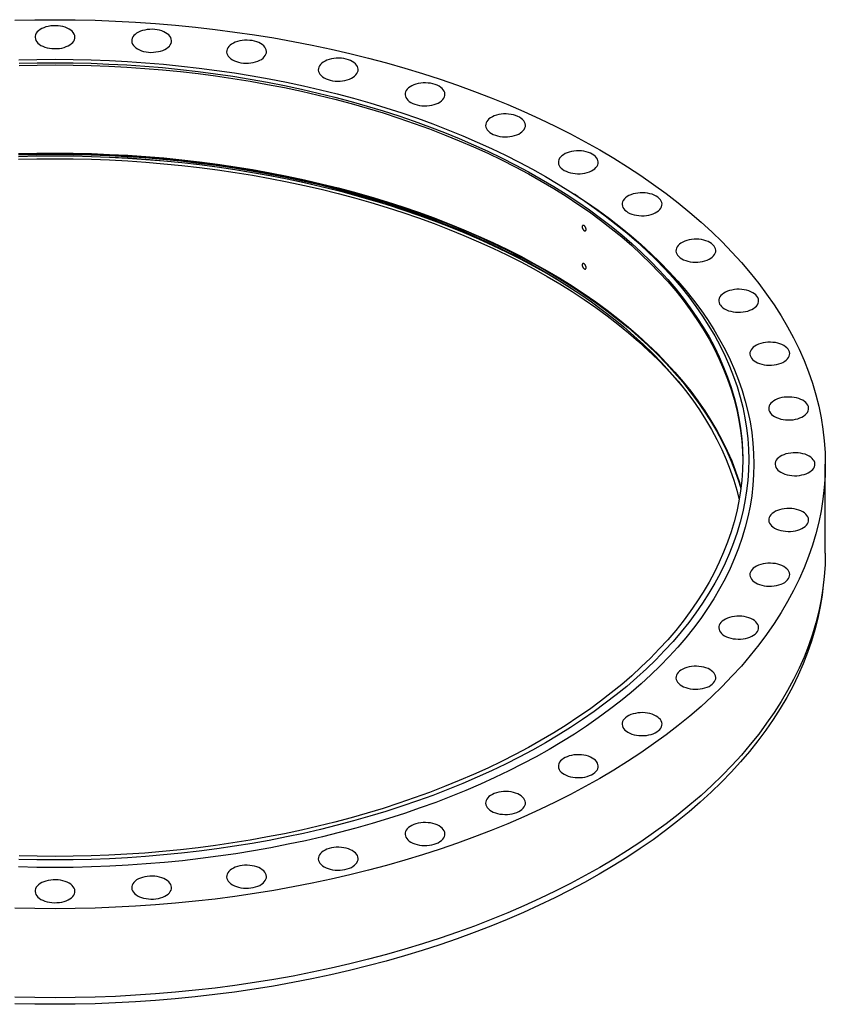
# Model space of a CAD drawing. Header units: millimetres. Extents: x 380 to 9724, y 8925 to 16107.
# Tile 3 of 3: x 6729 to 7660, y 11989 to 13127. Entities that reach past the tile are written whole.
import ezdxf

# ---------------------------------------------------------------- set-up
doc = ezdxf.new("R2010")
doc.units = ezdxf.units.MM
doc.header["$LTSCALE"] = 50

msp = doc.modelspace()

# ---------------------------------------------------------------- linework, layer by layer
at = {"color": 7, "linetype": 'Continuous', "lineweight": 25}
for p, q in [((7374.3, 12922), (7369.8, 12924.9)), ((7659.7, 12510.1), (7659.7, 12613))]:
    msp.add_line(p, q, dxfattribs=at)
at = {"color": 7, "linetype": 'Continuous', "lineweight": 25, "flags": 128}
for points in [[(6723.1, 13126), (6746.4, 13126.6), (6769.7, 13126.7), (6793, 13126.6), (6816.2, 13126), (6839.5, 13125.2), (6862.7, 13123.9), (6885.8, 13122.3), (6908.9, 13120.4), (6931.9, 13118.1), (6954.7, 13115.5), (6977.4, 13112.5), (7000, 13109.2), (7022.4, 13105.6), (7044.7, 13101.6), (7066.8, 13097.3), (7088.6, 13092.6), (7110.3, 13087.6), (7131.7, 13082.3), (7152.8, 13076.7), (7173.7, 13070.7), (7194.3, 13064.5), (7214.7, 13057.9), (7234.7, 13051), (7254.4, 13043.9), (7273.8, 13036.4), (7292.8, 13028.6), (7311.5, 13020.6), (7329.8, 13012.2), (7347.7, 13003.6), (7365.2, 12994.8), (7382.3, 12985.6), (7399, 12976.3)], [(6753.4, 13097.1), (6755.6, 13096), (6758, 13095.1), (6760.5, 13094.3), (6763.3, 13093.8), (6766.1, 13093.4), (6768.9, 13093.3), (6771.8, 13093.3), (6774.7, 13093.6), (6777.5, 13094), (6780.1, 13094.7), (6782.6, 13095.6), (6784.9, 13096.6), (6786.9, 13097.8), (6788.7, 13099.1), (6790.2, 13100.5), (6791.3, 13102), (6792.1, 13103.6), (6792.6, 13105.3), (6792.7, 13107), (6792.4, 13108.6), (6791.8, 13110.2), (6790.8, 13111.8), (6789.5, 13113.3), (6787.8, 13114.7), (6785.9, 13115.9), (6783.8, 13117), (6781.4, 13118), (6778.8, 13118.7), (6776.1, 13119.3), (6773.3, 13119.6), (6770.4, 13119.8), (6767.5, 13119.8), (6764.7, 13119.5), (6761.9, 13119), (6759.2, 13118.4), (6756.7, 13117.5), (6754.5, 13116.5), (6752.4, 13115.3), (6750.6, 13114), (6749.2, 13112.6), (6748, 13111), (6747.2, 13109.4), (6746.8, 13107.8), (6746.7, 13106.1), (6747, 13104.5), (6747.6, 13102.8), (6748.6, 13101.3), (6749.9, 13099.8), (6751.5, 13098.4), (6753.4, 13097.1)], [(6865, 13092.9), (6867.2, 13091.8), (6869.6, 13090.9), (6872.1, 13090.1), (6874.9, 13089.6), (6877.7, 13089.2), (6880.5, 13089), (6883.4, 13089.1), (6886.3, 13089.4), (6889.1, 13089.8), (6891.7, 13090.5), (6894.2, 13091.3), (6896.5, 13092.4), (6898.5, 13093.5), (6900.3, 13094.8), (6901.8, 13096.3), (6902.9, 13097.8), (6903.7, 13099.4), (6904.2, 13101.1), (6904.3, 13102.7), (6904, 13104.4), (6903.4, 13106), (6902.4, 13107.6), (6901.1, 13109.1), (6899.4, 13110.4), (6897.5, 13111.7), (6895.4, 13112.8), (6893, 13113.7), (6890.4, 13114.5), (6887.7, 13115.1), (6884.9, 13115.4), (6882, 13115.6), (6879.1, 13115.5), (6876.3, 13115.3), (6873.5, 13114.8), (6870.8, 13114.1), (6868.3, 13113.3), (6866.1, 13112.3), (6864, 13111.1), (6862.2, 13109.8), (6860.8, 13108.3), (6859.6, 13106.8), (6858.8, 13105.2), (6858.4, 13103.6), (6858.3, 13101.9), (6858.6, 13100.2), (6859.2, 13098.6), (6860.2, 13097), (6861.5, 13095.6), (6863.1, 13094.2), (6865, 13092.9)], [(6974.7, 13080.3), (6976.9, 13079.2), (6979.3, 13078.3), (6981.8, 13077.5), (6984.5, 13077), (6987.4, 13076.6), (6990.2, 13076.4), (6993.1, 13076.5), (6996, 13076.8), (6998.8, 13077.2), (7001.4, 13077.9), (7003.9, 13078.7), (7006.2, 13079.8), (7008.2, 13080.9), (7010, 13082.3), (7011.5, 13083.7), (7012.6, 13085.2), (7013.4, 13086.8), (7013.9, 13088.5), (7013.9, 13090.1), (7013.7, 13091.8), (7013, 13093.4), (7012.1, 13095), (7010.8, 13096.5), (7009.1, 13097.9), (7007.2, 13099.1), (7005.1, 13100.2), (7002.7, 13101.1), (7000.1, 13101.9), (6997.4, 13102.5), (6994.6, 13102.8), (6991.7, 13103), (6988.8, 13102.9), (6985.9, 13102.7), (6983.2, 13102.2), (6980.5, 13101.5), (6978, 13100.7), (6975.8, 13099.7), (6973.7, 13098.5), (6971.9, 13097.2), (6970.5, 13095.7), (6969.3, 13094.2), (6968.5, 13092.6), (6968.1, 13091), (6968, 13089.3), (6968.2, 13087.6), (6968.9, 13086), (6969.9, 13084.4), (6971.2, 13083), (6972.8, 13081.6), (6974.7, 13080.3)], [(6727.7, 13080.3), (6748.7, 13080.8), (6769.7, 13081), (6790.7, 13080.8), (6811.6, 13080.3), (6832.6, 13079.5), (6853.5, 13078.4), (6874.3, 13077), (6895.1, 13075.3), (6915.7, 13073.2), (6936.3, 13070.8), (6956.8, 13068.2), (6977.1, 13065.2), (6997.3, 13061.9), (7017.3, 13058.3), (7037.2, 13054.4), (7056.9, 13050.2), (7076.4, 13045.7), (7095.7, 13041), (7114.7, 13035.9), (7133.5, 13030.5), (7152.1, 13024.9), (7170.4, 13019), (7188.5, 13012.8), (7206.2, 13006.3), (7223.6, 12999.6), (7240.8, 12992.6), (7257.6, 12985.3), (7274.1, 12977.8), (7290.2, 12970.1), (7306, 12962.1), (7321.4, 12953.9), (7336.4, 12945.4)], [(6728.1, 13076.3), (6748.9, 13076.8), (6769.7, 13076.9), (6790.5, 13076.8), (6811.3, 13076.3), (6832, 13075.5), (6852.7, 13074.4), (6873.4, 13073), (6894, 13071.3), (6914.5, 13069.2), (6934.9, 13066.9), (6955.1, 13064.2), (6975.3, 13061.3), (6995.3, 13058), (7015.2, 13054.5), (7034.9, 13050.6), (7054.4, 13046.5), (7073.7, 13042), (7092.8, 13037.3), (7111.7, 13032.2), (7130.4, 13026.9), (7148.8, 13021.3), (7166.9, 13015.5), (7184.8, 13009.3), (7202.4, 13002.9), (7219.7, 12996.3), (7236.7, 12989.3), (7253.3, 12982.1), (7269.7, 12974.7), (7285.7, 12967), (7301.3, 12959.1), (7316.6, 12951), (7331.5, 12942.6)], [(7080.6, 13059.6), (7082.8, 13058.5), (7085.2, 13057.5), (7087.7, 13056.8), (7090.4, 13056.2), (7093.3, 13055.8), (7096.1, 13055.7), (7099, 13055.7), (7101.9, 13056), (7104.7, 13056.5), (7107.3, 13057.1), (7109.8, 13058), (7112.1, 13059), (7114.1, 13060.2), (7115.9, 13061.5), (7117.4, 13062.9), (7118.5, 13064.5), (7119.3, 13066.1), (7119.8, 13067.7), (7119.9, 13069.4), (7119.6, 13071), (7119, 13072.7), (7118, 13074.2), (7116.7, 13075.7), (7115, 13077.1), (7113.1, 13078.4), (7111, 13079.5), (7108.6, 13080.4), (7106, 13081.1), (7103.3, 13081.7), (7100.5, 13082.1), (7097.6, 13082.2), (7094.7, 13082.2), (7091.8, 13081.9), (7089.1, 13081.5), (7086.4, 13080.8), (7083.9, 13079.9), (7081.7, 13078.9), (7079.6, 13077.7), (7077.8, 13076.4), (7076.4, 13075), (7075.2, 13073.5), (7074.4, 13071.9), (7074, 13070.2), (7073.9, 13068.5), (7074.1, 13066.9), (7074.8, 13065.3), (7075.8, 13063.7), (7077.1, 13062.2), (7078.7, 13060.8), (7080.6, 13059.6)], [(6728.1, 13073.8), (6748.9, 13074.3), (6769.7, 13074.5), (6790.5, 13074.3), (6811.3, 13073.8), (6832, 13073.1), (6852.7, 13072), (6873.4, 13070.5), (6894, 13068.8), (6914.5, 13066.8), (6934.9, 13064.4), (6955.1, 13061.8), (6975.3, 13058.8), (6995.3, 13055.6), (7015.2, 13052), (7034.9, 13048.2), (7054.4, 13044), (7073.7, 13039.6), (7092.8, 13034.8), (7111.7, 13029.8), (7130.4, 13024.5), (7148.8, 13018.9), (7166.9, 13013), (7184.8, 13006.9), (7202.4, 13000.5), (7219.7, 12993.8), (7236.7, 12986.9), (7253.3, 12979.7), (7269.7, 12972.3), (7285.7, 12964.6), (7301.3, 12956.7), (7316.6, 12948.5), (7331.5, 12940.1)], [(7180.9, 13031), (7183.1, 13029.9), (7185.5, 13029), (7188, 13028.2), (7190.8, 13027.7), (7193.6, 13027.3), (7196.4, 13027.1), (7199.3, 13027.2), (7202.2, 13027.4), (7205, 13027.9), (7207.6, 13028.6), (7210.1, 13029.4), (7212.4, 13030.4), (7214.4, 13031.6), (7216.2, 13032.9), (7217.7, 13034.4), (7218.8, 13035.9), (7219.6, 13037.5), (7220.1, 13039.2), (7220.2, 13040.8), (7219.9, 13042.5), (7219.3, 13044.1), (7218.3, 13045.7), (7217, 13047.2), (7215.3, 13048.5), (7213.4, 13049.8), (7211.3, 13050.9), (7208.9, 13051.8), (7206.3, 13052.6), (7203.6, 13053.2), (7200.8, 13053.5), (7197.9, 13053.7), (7195, 13053.6), (7192.2, 13053.4), (7189.4, 13052.9), (7186.7, 13052.2), (7184.2, 13051.4), (7182, 13050.4), (7179.9, 13049.2), (7178.1, 13047.9), (7176.7, 13046.4), (7175.5, 13044.9), (7174.7, 13043.3), (7174.3, 13041.7), (7174.2, 13040), (7174.5, 13038.3), (7175.1, 13036.7), (7176.1, 13035.1), (7177.4, 13033.6), (7179, 13032.3), (7180.9, 13031)], [(7273.9, 12995.1), (7276.1, 12994), (7278.5, 12993.1), (7281, 12992.4), (7283.7, 12991.8), (7286.6, 12991.4), (7289.4, 12991.3), (7292.3, 12991.3), (7295.2, 12991.6), (7298, 12992), (7300.6, 12992.7), (7303.1, 12993.6), (7305.4, 12994.6), (7307.4, 12995.8), (7309.2, 12997.1), (7310.7, 12998.5), (7311.8, 13000), (7312.6, 13001.6), (7313.1, 13003.3), (7313.2, 13005), (7312.9, 13006.6), (7312.2, 13008.2), (7311.3, 13009.8), (7310, 13011.3), (7308.3, 13012.7), (7306.4, 13013.9), (7304.3, 13015), (7301.9, 13016), (7299.3, 13016.7), (7296.6, 13017.3), (7293.8, 13017.7), (7290.9, 13017.8), (7288, 13017.8), (7285.1, 13017.5), (7282.4, 13017), (7279.7, 13016.4), (7277.2, 13015.5), (7275, 13014.5), (7272.9, 13013.3), (7271.1, 13012), (7269.7, 13010.6), (7268.5, 13009), (7267.7, 13007.4), (7267.3, 13005.8), (7267.2, 13004.1), (7267.4, 13002.5), (7268.1, 13000.8), (7269.1, 12999.3), (7270.4, 12997.8), (7272, 12996.4), (7273.9, 12995.1)], [(7399, 12976.3), (7415.3, 12966.6), (7431.1, 12956.7), (7446.4, 12946.6), (7461.3, 12936.3), (7475.8, 12925.7), (7489.7, 12914.9), (7503.1, 12904), (7516.1, 12892.8), (7528.5, 12881.4), (7540.4, 12869.8), (7551.8, 12858.1), (7562.7, 12846.2), (7573, 12834.1), (7582.7, 12821.9), (7591.9, 12809.6), (7600.6, 12797.1), (7608.6, 12784.5), (7616.1, 12771.7), (7623, 12758.9), (7629.3, 12745.9), (7635.1, 12732.9), (7640.2, 12719.8), (7644.8, 12706.6), (7648.7, 12693.3), (7652.1, 12680), (7654.8, 12666.7), (7656.9, 12653.3), (7658.5, 12639.8), (7659.4, 12626.4), (7659.7, 12613), (7659.4, 12599.5), (7658.5, 12586.1), (7656.9, 12572.6), (7654.8, 12559.2), (7652.1, 12545.9), (7648.7, 12532.6), (7644.8, 12519.3), (7640.2, 12506.1), (7635.1, 12493), (7629.3, 12480), (7623, 12467), (7616.1, 12454.2), (7608.6, 12441.4), (7600.6, 12428.8), (7591.9, 12416.3), (7582.7, 12404), (7573, 12391.8), (7562.7, 12379.7), (7551.8, 12367.8), (7540.4, 12356.1), (7528.5, 12344.5), (7516.1, 12333.1), (7503.1, 12321.9), (7489.7, 12311), (7475.8, 12300.2), (7461.3, 12289.6), (7446.4, 12279.3), (7431.1, 12269.2), (7415.3, 12259.3), (7399, 12249.7), (7382.3, 12240.3), (7365.2, 12231.1), (7347.7, 12222.3), (7329.8, 12213.7), (7311.5, 12205.3), (7292.8, 12197.3), (7273.8, 12189.5), (7254.4, 12182.1), (7234.7, 12174.9), (7214.7, 12168), (7194.3, 12161.4), (7173.7, 12155.2), (7152.8, 12149.2), (7131.7, 12143.6), (7110.3, 12138.3), (7088.6, 12133.3), (7066.8, 12128.6), (7044.7, 12124.3), (7022.4, 12120.3), (7000, 12116.7), (6977.4, 12113.4), (6954.7, 12110.4), (6931.9, 12107.8), (6908.9, 12105.5), (6885.8, 12103.6), (6862.7, 12102), (6839.5, 12100.8), (6816.2, 12099.9), (6793, 12099.3), (6769.7, 12099.2), (6746.4, 12099.3), (6723.1, 12099.9)], [(7358, 12952.6), (7360.1, 12951.5), (7362.5, 12950.5), (7365.1, 12949.8), (7367.8, 12949.2), (7370.6, 12948.9), (7373.5, 12948.7), (7376.4, 12948.7), (7379.3, 12949), (7382, 12949.5), (7384.7, 12950.1), (7387.2, 12951), (7389.5, 12952), (7391.5, 12953.2), (7393.3, 12954.5), (7394.7, 12955.9), (7395.9, 12957.5), (7396.7, 12959.1), (7397.1, 12960.7), (7397.2, 12962.4), (7397, 12964), (7396.3, 12965.7), (7395.4, 12967.2), (7394, 12968.7), (7392.4, 12970.1), (7390.5, 12971.4), (7388.3, 12972.5), (7386, 12973.4), (7383.4, 12974.2), (7380.7, 12974.7), (7377.8, 12975.1), (7375, 12975.2), (7372.1, 12975.2), (7369.2, 12974.9), (7366.5, 12974.5), (7363.8, 12973.8), (7361.3, 12972.9), (7359, 12971.9), (7357, 12970.7), (7355.2, 12969.4), (7353.8, 12968), (7352.6, 12966.5), (7351.8, 12964.9), (7351.3, 12963.2), (7351.3, 12961.6), (7351.5, 12959.9), (7352.2, 12958.3), (7353.1, 12956.7), (7354.4, 12955.2), (7356.1, 12953.8), (7358, 12952.6)], [(6727.6, 12971.9), (6748.6, 12972.4), (6769.7, 12972.6), (6790.7, 12972.4), (6811.7, 12971.9), (6832.8, 12971.1), (6853.7, 12970), (6874.6, 12968.6), (6895.4, 12966.9), (6916.2, 12964.8), (6936.8, 12962.4), (6957.4, 12959.8), (6977.8, 12956.8), (6998, 12953.5), (7018.1, 12949.9), (7038.1, 12946), (7057.8, 12941.7), (7077.3, 12937.2), (7096.7, 12932.4), (7115.8, 12927.4), (7134.7, 12922), (7153.3, 12916.3), (7171.7, 12910.4), (7189.8, 12904.2), (7207.6, 12897.7), (7225.1, 12890.9), (7242.2, 12883.9), (7259.1, 12876.7), (7275.6, 12869.1), (7291.8, 12861.4), (7307.7, 12853.4), (7323.1, 12845.1), (7338.2, 12836.6)], [(6727.6, 12971.2), (6748.6, 12971.7), (6769.7, 12971.9), (6790.7, 12971.7), (6811.7, 12971.2), (6832.7, 12970.4), (6853.7, 12969.3), (6874.5, 12967.9), (6895.4, 12966.2), (6916.1, 12964.1), (6936.7, 12961.7), (6957.2, 12959.1), (6977.6, 12956.1), (6997.9, 12952.8), (7018, 12949.2), (7037.9, 12945.3), (7057.6, 12941.1), (7077.2, 12936.6), (7096.5, 12931.8), (7115.6, 12926.7), (7134.5, 12921.3), (7153.1, 12915.7), (7171.4, 12909.7), (7189.5, 12903.5), (7207.3, 12897), (7224.8, 12890.3), (7242, 12883.3), (7258.8, 12876), (7275.3, 12868.5), (7291.5, 12860.7), (7307.3, 12852.7), (7322.8, 12844.5), (7337.8, 12836)], [(6727.6, 12968.8), (6748.6, 12969.3), (6769.7, 12969.4), (6790.7, 12969.3), (6811.7, 12968.8), (6832.7, 12968), (6853.7, 12966.9), (6874.5, 12965.5), (6895.4, 12963.7), (6916.1, 12961.7), (6936.7, 12959.3), (6957.2, 12956.6), (6977.6, 12953.6), (6997.9, 12950.3), (7018, 12946.7), (7037.9, 12942.8), (7057.6, 12938.6), (7077.2, 12934.1), (7096.5, 12929.3), (7115.6, 12924.2), (7134.5, 12918.9), (7153.1, 12913.2), (7171.4, 12907.3), (7189.5, 12901.1), (7207.3, 12894.6), (7224.8, 12887.8), (7242, 12880.8), (7258.8, 12873.6), (7275.3, 12866.1), (7291.5, 12858.3), (7307.3, 12850.3), (7322.8, 12842), (7337.8, 12833.6)], [(6727.6, 12968.7), (6748.6, 12969.2), (6769.7, 12969.3), (6790.7, 12969.2), (6811.7, 12968.7), (6832.8, 12967.9), (6853.7, 12966.8), (6874.6, 12965.3), (6895.4, 12963.6), (6916.2, 12961.5), (6936.8, 12959.2), (6957.4, 12956.5), (6977.8, 12953.5), (6998, 12950.2), (7018.1, 12946.6), (7038.1, 12942.7), (7057.8, 12938.5), (7077.3, 12934), (7096.7, 12929.2), (7115.8, 12924.1), (7134.7, 12918.7), (7153.3, 12913.1), (7171.7, 12907.1), (7189.8, 12900.9), (7207.6, 12894.4), (7225.1, 12887.7), (7242.2, 12880.7), (7259.1, 12873.4), (7275.6, 12865.9), (7291.8, 12858.1), (7307.7, 12850.1), (7323.1, 12841.8), (7337.5, 12833.8)], [(6727.6, 12965.4), (6748.6, 12965.9), (6769.7, 12966), (6790.7, 12965.9), (6811.7, 12965.4), (6832.8, 12964.6), (6853.7, 12963.5), (6874.6, 12962.1), (6895.4, 12960.3), (6916.2, 12958.3), (6936.8, 12955.9), (6957.4, 12953.2), (6977.8, 12950.2), (6998, 12946.9), (7018.1, 12943.3), (7038.1, 12939.4), (7057.8, 12935.2), (7077.3, 12930.7), (7096.7, 12925.9), (7115.8, 12920.8), (7134.7, 12915.5), (7153.3, 12909.8), (7171.7, 12903.9), (7189.8, 12897.6), (7207.6, 12891.2), (7225.1, 12884.4), (7242.2, 12877.4), (7259.1, 12870.1), (7275.6, 12862.6), (7291.8, 12854.8), (7307.7, 12846.8), (7323.1, 12838.6), (7338.2, 12830.1)], [(6727.9, 12970.6), (6748.8, 12971), (6769.7, 12971.2), (6790.5, 12971), (6811.4, 12970.6), (6832.2, 12969.8), (6853, 12968.7), (6873.8, 12967.3), (6894.4, 12965.5), (6915, 12963.5), (6935.5, 12961.1), (6955.8, 12958.5), (6976.1, 12955.5), (6996.2, 12952.2), (7016.1, 12948.7), (7035.9, 12944.8), (7055.5, 12940.6), (7074.9, 12936.1), (7094, 12931.4), (7113, 12926.3), (7131.7, 12921), (7150.2, 12915.4), (7168.4, 12909.5), (7186.4, 12903.3), (7204, 12896.9), (7221.4, 12890.2), (7238.4, 12883.3), (7255.2, 12876.1), (7271.6, 12868.6), (7287.6, 12860.9), (7303.3, 12852.9), (7318.6, 12844.8), (7333.6, 12836.3)], [(7336.4, 12945.4), (7351.1, 12936.8), (7365.3, 12927.9), (7379.1, 12918.8), (7392.6, 12909.4), (7405.5, 12899.9), (7418.1, 12890.2), (7430.2, 12880.3), (7441.9, 12870.3), (7453.1, 12860), (7463.8, 12849.6), (7474, 12839), (7483.8, 12828.3), (7493.1, 12817.5), (7501.9, 12806.5), (7510.2, 12795.3), (7517.9, 12784.1), (7525.2, 12772.7), (7531.9, 12761.2), (7538.2, 12749.7), (7543.9, 12738), (7549, 12726.3), (7553.7, 12714.5), (7557.7, 12702.6), (7561.3, 12690.6), (7564.3, 12678.7), (7566.8, 12666.6), (7568.7, 12654.6), (7570.1, 12642.5), (7570.9, 12630.4), (7571.2, 12618.3), (7570.9, 12606.1), (7570.1, 12594), (7568.7, 12582), (7566.8, 12569.9), (7564.3, 12557.9), (7561.3, 12545.9), (7557.7, 12533.9), (7553.7, 12522.1), (7549, 12510.2), (7543.9, 12498.5), (7538.2, 12486.8), (7531.9, 12475.3), (7525.2, 12463.8), (7517.9, 12452.4), (7510.2, 12441.2), (7501.9, 12430.1), (7493.1, 12419.1), (7483.8, 12408.2), (7474, 12397.5), (7463.8, 12386.9), (7453.1, 12376.5), (7441.9, 12366.3), (7430.2, 12356.2), (7418.1, 12346.3), (7405.5, 12336.6), (7392.6, 12327.1), (7379.1, 12317.8), (7365.3, 12308.7), (7351.1, 12299.8), (7336.4, 12291.1), (7321.4, 12282.6), (7306, 12274.4), (7290.2, 12266.4), (7274.1, 12258.7), (7257.6, 12251.2), (7240.8, 12243.9), (7223.6, 12236.9), (7206.2, 12230.2), (7188.5, 12223.7), (7170.4, 12217.6), (7152.1, 12211.6), (7133.5, 12206), (7114.7, 12200.6), (7095.7, 12195.6), (7076.4, 12190.8), (7056.9, 12186.3), (7037.2, 12182.1), (7017.3, 12178.2), (6997.3, 12174.6), (6977.1, 12171.3), (6956.8, 12168.3), (6936.3, 12165.7), (6915.7, 12163.3), (6895.1, 12161.3), (6874.3, 12159.5), (6853.5, 12158.1), (6832.6, 12157), (6811.6, 12156.2), (6790.7, 12155.7), (6769.7, 12155.6), (6748.7, 12155.7), (6727.7, 12156.2)], [(7331.5, 12942.6), (7346, 12934), (7360.1, 12925.2), (7373.8, 12916.1), (7387.1, 12906.9), (7400, 12897.5), (7412.4, 12887.9), (7424.4, 12878), (7436, 12868.1), (7447.1, 12857.9), (7457.7, 12847.6), (7467.9, 12837.1), (7477.6, 12826.5), (7486.8, 12815.7), (7495.5, 12804.8), (7503.7, 12793.8), (7511.4, 12782.6), (7518.6, 12771.4), (7525.3, 12760), (7531.5, 12748.5), (7537.1, 12737), (7542.2, 12725.3), (7546.8, 12713.6), (7550.9, 12701.8), (7554.4, 12690), (7557.4, 12678.1), (7559.8, 12666.2), (7561.7, 12654.2), (7563.1, 12642.3), (7563.9, 12630.3), (7564.2, 12618.3), (7563.9, 12606.3), (7563.1, 12594.3), (7561.7, 12582.3), (7559.8, 12570.3), (7557.4, 12558.4), (7554.4, 12546.5), (7550.9, 12534.7), (7546.8, 12522.9), (7542.2, 12511.2), (7537.1, 12499.6), (7531.5, 12488), (7525.3, 12476.5), (7518.6, 12465.2), (7511.4, 12453.9), (7503.7, 12442.7), (7495.5, 12431.7), (7486.8, 12420.8), (7477.6, 12410), (7467.9, 12399.4), (7457.7, 12388.9), (7447.1, 12378.6), (7436, 12368.5), (7424.4, 12358.5), (7412.4, 12348.7), (7400, 12339), (7387.1, 12329.6), (7373.8, 12320.4), (7360.1, 12311.4), (7346, 12302.5), (7331.5, 12293.9), (7316.6, 12285.6), (7301.3, 12277.4), (7285.7, 12269.5), (7269.7, 12261.8), (7253.3, 12254.4), (7236.7, 12247.2), (7219.7, 12240.3), (7202.4, 12233.6), (7184.8, 12227.2), (7166.9, 12221.1), (7148.8, 12215.2), (7130.4, 12209.6), (7111.7, 12204.3), (7092.8, 12199.3), (7073.7, 12194.5), (7054.4, 12190.1), (7034.9, 12185.9), (7015.2, 12182.1), (6995.3, 12178.5), (6975.3, 12175.2), (6955.1, 12172.3), (6934.9, 12169.6), (6914.5, 12167.3), (6894, 12165.3), (6873.4, 12163.5), (6852.7, 12162.1), (6832, 12161), (6811.3, 12160.2), (6790.5, 12159.8), (6769.7, 12159.6), (6748.9, 12159.8), (6728.1, 12160.2)], [(7331.5, 12940.1), (7346, 12931.5), (7360.1, 12922.7), (7373.8, 12913.7), (7387.1, 12904.5), (7400, 12895), (7412.4, 12885.4), (7424.4, 12875.6), (7436, 12865.6), (7447.1, 12855.5), (7457.7, 12845.1), (7467.9, 12834.7), (7477.6, 12824), (7486.8, 12813.3), (7495.5, 12802.4), (7503.7, 12791.3), (7511.4, 12780.2), (7518.6, 12768.9), (7525.3, 12757.5), (7531.5, 12746.1), (7537.1, 12734.5), (7542.2, 12722.9), (7546.8, 12711.2), (7550.9, 12699.4), (7554.4, 12687.6), (7557.4, 12675.7), (7559.8, 12663.8), (7561.7, 12651.8), (7563.1, 12639.8), (7563.9, 12627.8), (7564.2, 12617)], [(7374.3, 12922), (7383.7, 12915.8), (7397.2, 12906.4), (7410.3, 12896.8), (7423, 12887), (7435.2, 12877.1), (7446.9, 12866.9), (7458.2, 12856.6), (7469, 12846.1), (7479.3, 12835.5), (7489.2, 12824.7), (7498.5, 12813.7), (7507.4, 12802.6), (7515.7, 12791.4), (7523.5, 12780.1), (7530.9, 12768.6), (7537.6, 12757.1), (7543.9, 12745.4), (7549.7, 12733.7), (7554.9, 12721.9), (7559.5, 12710), (7563.6, 12698), (7567.2, 12686), (7570.3, 12673.9), (7572.7, 12661.8), (7574.7, 12649.6), (7576.1, 12637.4), (7576.9, 12625.2), (7577.2, 12613), (7576.9, 12600.8), (7576.1, 12588.6), (7574.7, 12576.5), (7572.7, 12564.3), (7570.3, 12552.2), (7567.2, 12540.1), (7563.6, 12528.1), (7559.5, 12516.1), (7554.9, 12504.2), (7549.7, 12492.4), (7543.9, 12480.6), (7537.6, 12469), (7530.9, 12457.4), (7523.5, 12446), (7515.7, 12434.6), (7507.4, 12423.4), (7498.5, 12412.3), (7489.2, 12401.4), (7479.3, 12390.6), (7469, 12380), (7458.2, 12369.5), (7446.9, 12359.1), (7435.2, 12349), (7423, 12339), (7410.3, 12329.3), (7397.2, 12319.7), (7383.7, 12310.3), (7369.8, 12301.1), (7355.4, 12292.2), (7340.7, 12283.4), (7325.5, 12274.9), (7310, 12266.6), (7294.1, 12258.6), (7277.8, 12250.8), (7261.2, 12243.2), (7244.3, 12235.9), (7227, 12228.9), (7209.5, 12222.1), (7191.6, 12215.6), (7173.4, 12209.3), (7155, 12203.4), (7136.3, 12197.7), (7117.3, 12192.3), (7098.1, 12187.2), (7078.7, 12182.4), (7059.1, 12177.8), (7039.2, 12173.6), (7019.2, 12169.7), (6999, 12166.1), (6978.7, 12162.8), (6958.2, 12159.8), (6937.6, 12157.1), (6916.8, 12154.7), (6896, 12152.6), (6875.1, 12150.9), (6854.1, 12149.4), (6833, 12148.3), (6811.9, 12147.5), (6790.8, 12147), (6769.7, 12146.9), (6748.5, 12147), (6727.4, 12147.5)], [(7431.7, 12904), (7433.9, 12902.9), (7436.3, 12902), (7438.9, 12901.2), (7441.6, 12900.7), (7444.4, 12900.3), (7447.3, 12900.2), (7450.2, 12900.2), (7453, 12900.5), (7455.8, 12900.9), (7458.4, 12901.6), (7460.9, 12902.4), (7463.2, 12903.5), (7465.2, 12904.6), (7467, 12906), (7468.5, 12907.4), (7469.6, 12908.9), (7470.4, 12910.5), (7470.9, 12912.2), (7471, 12913.8), (7470.7, 12915.5), (7470.1, 12917.1), (7469.1, 12918.7), (7467.8, 12920.2), (7466.2, 12921.6), (7464.3, 12922.8), (7462.1, 12923.9), (7459.7, 12924.9), (7457.1, 12925.6), (7454.4, 12926.2), (7451.6, 12926.5), (7448.7, 12926.7), (7445.8, 12926.6), (7443, 12926.4), (7440.2, 12925.9), (7437.5, 12925.3), (7435.1, 12924.4), (7432.8, 12923.4), (7430.7, 12922.2), (7429, 12920.9), (7427.5, 12919.5), (7426.3, 12917.9), (7425.5, 12916.3), (7425.1, 12914.7), (7425, 12913), (7425.3, 12911.3), (7425.9, 12909.7), (7426.9, 12908.2), (7428.2, 12906.7), (7429.8, 12905.3), (7431.7, 12904)], [(7493.9, 12850.4), (7496, 12849.3), (7498.4, 12848.3), (7501, 12847.6), (7503.7, 12847), (7506.5, 12846.6), (7509.4, 12846.5), (7512.3, 12846.5), (7515.1, 12846.8), (7517.9, 12847.3), (7520.6, 12847.9), (7523.1, 12848.8), (7525.3, 12849.8), (7527.4, 12851), (7529.1, 12852.3), (7530.6, 12853.7), (7531.8, 12855.2), (7532.6, 12856.8), (7533, 12858.5), (7533.1, 12860.2), (7532.8, 12861.8), (7532.2, 12863.4), (7531.2, 12865), (7529.9, 12866.5), (7528.3, 12867.9), (7526.4, 12869.1), (7524.2, 12870.2), (7521.8, 12871.2), (7519.3, 12871.9), (7516.5, 12872.5), (7513.7, 12872.9), (7510.8, 12873), (7508, 12873), (7505.1, 12872.7), (7502.3, 12872.2), (7499.7, 12871.6), (7497.2, 12870.7), (7494.9, 12869.7), (7492.9, 12868.5), (7491.1, 12867.2), (7489.6, 12865.8), (7488.5, 12864.2), (7487.7, 12862.6), (7487.2, 12861), (7487.1, 12859.3), (7487.4, 12857.7), (7488, 12856), (7489, 12854.5), (7490.3, 12853), (7491.9, 12851.6), (7493.9, 12850.4)], [(7333.6, 12836.3), (7348.2, 12827.7), (7362.3, 12818.9), (7376.1, 12809.8), (7389.4, 12800.5), (7402.4, 12791.1), (7414.9, 12781.4), (7426.9, 12771.6), (7438.5, 12761.5), (7449.7, 12751.4), (7460.3, 12741), (7470.5, 12730.5), (7480.2, 12719.8), (7489.5, 12709), (7498.2, 12698.1), (7506.5, 12687), (7514.2, 12675.8), (7521.4, 12664.5), (7528.1, 12653.1), (7534.3, 12641.6), (7540, 12630), (7545.1, 12618.3), (7549.7, 12606.5), (7553.8, 12594.7), (7557.4, 12582.8), (7560.1, 12571.9)], [(7337.8, 12836), (7352.5, 12827.3), (7366.8, 12818.4), (7380.7, 12809.3), (7394.1, 12799.9), (7407.1, 12790.4), (7419.7, 12780.7), (7431.9, 12770.8), (7443.5, 12760.7), (7454.8, 12750.4), (7465.5, 12740), (7475.8, 12729.4), (7485.6, 12718.6), (7494.9, 12707.7), (7503.7, 12696.7), (7512, 12685.5), (7519.8, 12674.3), (7527.1, 12662.9), (7533.8, 12651.4), (7540.1, 12639.8), (7545.8, 12628.1), (7551, 12616.3), (7555.6, 12604.5), (7559.7, 12592.6), (7562.1, 12584.9)], [(7337.8, 12833.6), (7352.5, 12824.9), (7366.8, 12816), (7369.1, 12814.5)], [(7338.2, 12836.6), (7352.9, 12827.9), (7367.2, 12819), (7381, 12809.9), (7394.5, 12800.5), (7407.5, 12791), (7420.1, 12781.3), (7432.3, 12771.3), (7444, 12761.2), (7455.2, 12750.9), (7466, 12740.5), (7476.2, 12729.9), (7486, 12719.2), (7495.3, 12708.3), (7504.2, 12697.2), (7512.5, 12686.1), (7520.3, 12674.8), (7527.6, 12663.4), (7534.3, 12651.9), (7540.6, 12640.3), (7546.3, 12628.6), (7551.5, 12616.8), (7556.1, 12604.9), (7560.2, 12593), (7562.2, 12586.4)], [(7338.2, 12830.1), (7352.9, 12821.4), (7367.2, 12812.5), (7381, 12803.3), (7394.5, 12794), (7407.5, 12784.5), (7420.1, 12774.7), (7432.3, 12764.8), (7444, 12754.7), (7455.2, 12744.4), (7466, 12734), (7476.2, 12723.4), (7486, 12712.6), (7495.3, 12701.7), (7495.7, 12701.2)], [(7543.3, 12792.5), (7545.5, 12791.3), (7547.9, 12790.4), (7550.5, 12789.7), (7553.2, 12789.1), (7556, 12788.7), (7558.9, 12788.6), (7561.8, 12788.6), (7564.6, 12788.9), (7567.4, 12789.3), (7570, 12790), (7572.5, 12790.9), (7574.8, 12791.9), (7576.8, 12793.1), (7578.6, 12794.4), (7580.1, 12795.8), (7581.2, 12797.3), (7582, 12798.9), (7582.5, 12800.6), (7582.6, 12802.3), (7582.3, 12803.9), (7581.7, 12805.5), (7580.7, 12807.1), (7579.4, 12808.6), (7577.8, 12810), (7575.9, 12811.2), (7573.7, 12812.3), (7571.3, 12813.3), (7568.7, 12814), (7566, 12814.6), (7563.2, 12815), (7560.3, 12815.1), (7557.4, 12815.1), (7554.6, 12814.8), (7551.8, 12814.3), (7549.1, 12813.7), (7546.7, 12812.8), (7544.4, 12811.8), (7542.3, 12810.6), (7540.6, 12809.3), (7539.1, 12807.9), (7537.9, 12806.3), (7537.1, 12804.7), (7536.7, 12803.1), (7536.6, 12801.4), (7536.9, 12799.8), (7537.5, 12798.1), (7538.5, 12796.6), (7539.8, 12795.1), (7541.4, 12793.7), (7543.3, 12792.5)], [(7579.3, 12731.3), (7581.4, 12730.2), (7583.8, 12729.3), (7586.4, 12728.5), (7589.1, 12728), (7591.9, 12727.6), (7594.8, 12727.4), (7597.7, 12727.5), (7600.6, 12727.7), (7603.3, 12728.2), (7606, 12728.9), (7608.5, 12729.7), (7610.7, 12730.7), (7612.8, 12731.9), (7614.6, 12733.2), (7616, 12734.7), (7617.2, 12736.2), (7618, 12737.8), (7618.4, 12739.5), (7618.5, 12741.1), (7618.3, 12742.8), (7617.6, 12744.4), (7616.6, 12746), (7615.3, 12747.5), (7613.7, 12748.8), (7611.8, 12750.1), (7609.6, 12751.2), (7607.2, 12752.1), (7604.7, 12752.9), (7602, 12753.5), (7599.1, 12753.8), (7596.3, 12754), (7593.4, 12753.9), (7590.5, 12753.7), (7587.7, 12753.2), (7585.1, 12752.5), (7582.6, 12751.7), (7580.3, 12750.7), (7578.3, 12749.5), (7576.5, 12748.2), (7575, 12746.7), (7573.9, 12745.2), (7573.1, 12743.6), (7572.6, 12742), (7572.5, 12740.3), (7572.8, 12738.6), (7573.5, 12737), (7574.4, 12735.4), (7575.7, 12733.9), (7577.4, 12732.6), (7579.3, 12731.3)], [(7601.1, 12668), (7603.3, 12666.9), (7605.6, 12666), (7608.2, 12665.2), (7610.9, 12664.6), (7613.8, 12664.3), (7616.6, 12664.1), (7619.5, 12664.2), (7622.4, 12664.4), (7625.1, 12664.9), (7627.8, 12665.5), (7630.3, 12666.4), (7632.6, 12667.4), (7634.6, 12668.6), (7636.4, 12669.9), (7637.8, 12671.4), (7639, 12672.9), (7639.8, 12674.5), (7640.3, 12676.1), (7640.3, 12677.8), (7640.1, 12679.5), (7639.4, 12681.1), (7638.5, 12682.7), (7637.2, 12684.1), (7635.5, 12685.5), (7633.6, 12686.8), (7631.5, 12687.9), (7629.1, 12688.8), (7626.5, 12689.6), (7623.8, 12690.1), (7621, 12690.5), (7618.1, 12690.6), (7615.2, 12690.6), (7612.3, 12690.3), (7609.6, 12689.9), (7606.9, 12689.2), (7604.4, 12688.4), (7602.1, 12687.3), (7600.1, 12686.2), (7598.3, 12684.8), (7596.9, 12683.4), (7595.7, 12681.9), (7594.9, 12680.3), (7594.5, 12678.6), (7594.4, 12677), (7594.6, 12675.3), (7595.3, 12673.7), (7596.2, 12672.1), (7597.6, 12670.6), (7599.2, 12669.2), (7601.1, 12668)], [(7608.4, 12603.6), (7610.6, 12602.5), (7613, 12601.5), (7615.5, 12600.8), (7618.3, 12600.2), (7621.1, 12599.8), (7623.9, 12599.7), (7626.8, 12599.7), (7629.7, 12600), (7632.5, 12600.5), (7635.1, 12601.1), (7637.6, 12602), (7639.9, 12603), (7641.9, 12604.2), (7643.7, 12605.5), (7645.2, 12606.9), (7646.3, 12608.5), (7647.1, 12610.1), (7647.6, 12611.7), (7647.7, 12613.4), (7647.4, 12615), (7646.8, 12616.7), (7645.8, 12618.2), (7644.5, 12619.7), (7642.8, 12621.1), (7640.9, 12622.3), (7638.8, 12623.4), (7636.4, 12624.4), (7633.8, 12625.1), (7631.1, 12625.7), (7628.3, 12626.1), (7625.4, 12626.2), (7622.5, 12626.2), (7619.7, 12625.9), (7616.9, 12625.4), (7614.2, 12624.8), (7611.7, 12623.9), (7609.5, 12622.9), (7607.4, 12621.7), (7605.6, 12620.4), (7604.2, 12619), (7603, 12617.5), (7602.2, 12615.9), (7601.8, 12614.2), (7601.7, 12612.5), (7602, 12610.9), (7602.6, 12609.2), (7603.6, 12607.7), (7604.9, 12606.2), (7606.5, 12604.8), (7608.4, 12603.6)], [(7601.1, 12539.1), (7603.3, 12538), (7605.6, 12537.1), (7608.2, 12536.3), (7610.9, 12535.8), (7613.8, 12535.4), (7616.6, 12535.3), (7619.5, 12535.3), (7622.4, 12535.6), (7625.1, 12536), (7627.8, 12536.7), (7630.3, 12537.5), (7632.6, 12538.6), (7634.6, 12539.7), (7636.4, 12541.1), (7637.8, 12542.5), (7639, 12544), (7639.8, 12545.6), (7640.3, 12547.3), (7640.3, 12548.9), (7640.1, 12550.6), (7639.4, 12552.2), (7638.5, 12553.8), (7637.2, 12555.3), (7635.5, 12556.7), (7633.6, 12557.9), (7631.5, 12559), (7629.1, 12560), (7626.5, 12560.7), (7623.8, 12561.3), (7621, 12561.6), (7618.1, 12561.8), (7615.2, 12561.7), (7612.3, 12561.5), (7609.6, 12561), (7606.9, 12560.4), (7604.4, 12559.5), (7602.1, 12558.5), (7600.1, 12557.3), (7598.3, 12556), (7596.9, 12554.6), (7595.7, 12553), (7594.9, 12551.4), (7594.5, 12549.8), (7594.4, 12548.1), (7594.6, 12546.5), (7595.3, 12544.8), (7596.2, 12543.3), (7597.6, 12541.8), (7599.2, 12540.4), (7601.1, 12539.1)], [(7659.7, 12510.1), (7659.4, 12496.6), (7658.5, 12483.2), (7656.9, 12469.8), (7654.8, 12456.4), (7652.1, 12443), (7648.7, 12429.7), (7644.8, 12416.4), (7640.2, 12403.2), (7635.1, 12390.1), (7629.3, 12377.1), (7623, 12364.1), (7616.1, 12351.3), (7608.6, 12338.6), (7600.6, 12325.9), (7591.9, 12313.5), (7582.7, 12301.1), (7573, 12288.9), (7562.7, 12276.8), (7551.8, 12264.9), (7540.4, 12253.2), (7528.5, 12241.6), (7516.1, 12230.2), (7503.1, 12219.1), (7489.7, 12208.1), (7475.8, 12197.3), (7461.3, 12186.7), (7446.4, 12176.4), (7431.1, 12166.3), (7415.3, 12156.4), (7399, 12146.8), (7382.3, 12137.4), (7365.2, 12128.3), (7347.7, 12119.4), (7329.8, 12110.8), (7311.5, 12102.5), (7292.8, 12094.4), (7273.8, 12086.6), (7254.4, 12079.2), (7234.7, 12072), (7214.7, 12065.1), (7194.3, 12058.5), (7173.7, 12052.3), (7152.8, 12046.3), (7131.7, 12040.7), (7110.3, 12035.4), (7088.6, 12030.4), (7066.8, 12025.8), (7044.7, 12021.4), (7022.4, 12017.4), (7000, 12013.8), (6977.4, 12010.5), (6954.7, 12007.5), (6931.9, 12004.9), (6908.9, 12002.6), (6885.8, 12000.7), (6862.7, 11999.1), (6839.5, 11997.9), (6816.2, 11997), (6793, 11996.5), (6769.7, 11996.3), (6746.4, 11996.5), (6723.1, 11997)], [(7579.3, 12475.8), (7581.4, 12474.7), (7583.8, 12473.8), (7586.4, 12473), (7589.1, 12472.5), (7591.9, 12472.1), (7594.8, 12471.9), (7597.7, 12472), (7600.6, 12472.2), (7603.3, 12472.7), (7606, 12473.4), (7608.5, 12474.2), (7610.7, 12475.2), (7612.8, 12476.4), (7614.6, 12477.7), (7616, 12479.2), (7617.2, 12480.7), (7618, 12482.3), (7618.4, 12484), (7618.5, 12485.6), (7618.3, 12487.3), (7617.6, 12488.9), (7616.6, 12490.5), (7615.3, 12492), (7613.7, 12493.3), (7611.8, 12494.6), (7609.6, 12495.7), (7607.2, 12496.6), (7604.7, 12497.4), (7602, 12498), (7599.1, 12498.3), (7596.3, 12498.5), (7593.4, 12498.4), (7590.5, 12498.2), (7587.7, 12497.7), (7585.1, 12497), (7582.6, 12496.2), (7580.3, 12495.2), (7578.3, 12494), (7576.5, 12492.7), (7575, 12491.2), (7573.9, 12489.7), (7573.1, 12488.1), (7572.6, 12486.5), (7572.5, 12484.8), (7572.8, 12483.1), (7573.5, 12481.5), (7574.4, 12479.9), (7575.7, 12478.4), (7577.4, 12477.1), (7579.3, 12475.8)], [(7656.9, 12469.7), (7655.9, 12461.6), (7653.8, 12448.3), (7651.1, 12434.9), (7647.7, 12421.6), (7643.8, 12408.4), (7639.2, 12395.2), (7634.1, 12382.1), (7628.4, 12369.1), (7622.1, 12356.1), (7615.2, 12343.3), (7607.7, 12330.6), (7599.6, 12318), (7591, 12305.5), (7581.8, 12293.2), (7572.1, 12281), (7561.8, 12268.9), (7550.9, 12257), (7539.6, 12245.3), (7527.7, 12233.8), (7515.2, 12222.4), (7502.3, 12211.2), (7488.9, 12200.2), (7475, 12189.5), (7460.6, 12178.9), (7445.7, 12168.6), (7430.3, 12158.5), (7414.5, 12148.6), (7398.3, 12139), (7381.6, 12129.6), (7364.5, 12120.5), (7347, 12111.7), (7329.1, 12103.1), (7310.9, 12094.7), (7292.2, 12086.7), (7273.2, 12079), (7253.9, 12071.5), (7234.2, 12064.3), (7214.2, 12057.5), (7193.9, 12050.9), (7173.3, 12044.6), (7152.4, 12038.7), (7131.3, 12033.1), (7109.9, 12027.8), (7088.3, 12022.8), (7066.4, 12018.1), (7044.4, 12013.8), (7022.2, 12009.8), (6999.8, 12006.2), (6977.2, 12002.9), (6954.5, 11999.9), (6931.7, 11997.3), (6908.7, 11995), (6885.7, 11993.1), (6862.6, 11991.5), (6839.4, 11990.3), (6816.2, 11989.4), (6792.9, 11988.9), (6769.7, 11988.7), (6746.4, 11988.9), (6723.1, 11989.4)], [(7543.3, 12414.7), (7545.5, 12413.6), (7547.9, 12412.6), (7550.5, 12411.9), (7553.2, 12411.3), (7556, 12411), (7558.9, 12410.8), (7561.8, 12410.8), (7564.6, 12411.1), (7567.4, 12411.6), (7570, 12412.2), (7572.5, 12413.1), (7574.8, 12414.1), (7576.8, 12415.3), (7578.6, 12416.6), (7580.1, 12418), (7581.2, 12419.6), (7582, 12421.2), (7582.5, 12422.8), (7582.6, 12424.5), (7582.3, 12426.1), (7581.7, 12427.8), (7580.7, 12429.3), (7579.4, 12430.8), (7577.8, 12432.2), (7575.9, 12433.5), (7573.7, 12434.6), (7571.3, 12435.5), (7568.7, 12436.3), (7566, 12436.8), (7563.2, 12437.2), (7560.3, 12437.3), (7557.4, 12437.3), (7554.6, 12437), (7551.8, 12436.6), (7549.1, 12435.9), (7546.7, 12435), (7544.4, 12434), (7542.3, 12432.8), (7540.6, 12431.5), (7539.1, 12430.1), (7537.9, 12428.6), (7537.1, 12427), (7536.7, 12425.3), (7536.6, 12423.7), (7536.9, 12422), (7537.5, 12420.4), (7538.5, 12418.8), (7539.8, 12417.3), (7541.4, 12415.9), (7543.3, 12414.7)], [(7493.9, 12356.8), (7496, 12355.7), (7498.4, 12354.7), (7501, 12354), (7503.7, 12353.4), (7506.5, 12353), (7509.4, 12352.9), (7512.3, 12352.9), (7515.1, 12353.2), (7517.9, 12353.7), (7520.6, 12354.3), (7523.1, 12355.2), (7525.3, 12356.2), (7527.4, 12357.4), (7529.1, 12358.7), (7530.6, 12360.1), (7531.8, 12361.7), (7532.6, 12363.3), (7533, 12364.9), (7533.1, 12366.6), (7532.8, 12368.2), (7532.2, 12369.9), (7531.2, 12371.4), (7529.9, 12372.9), (7528.3, 12374.3), (7526.4, 12375.6), (7524.2, 12376.7), (7521.8, 12377.6), (7519.3, 12378.3), (7516.5, 12378.9), (7513.7, 12379.3), (7510.8, 12379.4), (7508, 12379.4), (7505.1, 12379.1), (7502.3, 12378.7), (7499.7, 12378), (7497.2, 12377.1), (7494.9, 12376.1), (7492.9, 12374.9), (7491.1, 12373.6), (7489.6, 12372.2), (7488.5, 12370.7), (7487.7, 12369.1), (7487.2, 12367.4), (7487.1, 12365.7), (7487.4, 12364.1), (7488, 12362.5), (7489, 12360.9), (7490.3, 12359.4), (7491.9, 12358), (7493.9, 12356.8)], [(7431.7, 12303.1), (7433.9, 12302), (7436.3, 12301.1), (7438.9, 12300.3), (7441.6, 12299.7), (7444.4, 12299.4), (7447.3, 12299.2), (7450.2, 12299.3), (7453, 12299.5), (7455.8, 12300), (7458.4, 12300.7), (7460.9, 12301.5), (7463.2, 12302.5), (7465.2, 12303.7), (7467, 12305), (7468.5, 12306.5), (7469.6, 12308), (7470.4, 12309.6), (7470.9, 12311.2), (7471, 12312.9), (7470.7, 12314.6), (7470.1, 12316.2), (7469.1, 12317.8), (7467.8, 12319.2), (7466.2, 12320.6), (7464.3, 12321.9), (7462.1, 12323), (7459.7, 12323.9), (7457.1, 12324.7), (7454.4, 12325.2), (7451.6, 12325.6), (7448.7, 12325.8), (7445.8, 12325.7), (7443, 12325.4), (7440.2, 12325), (7437.5, 12324.3), (7435.1, 12323.5), (7432.8, 12322.4), (7430.7, 12321.3), (7429, 12319.9), (7427.5, 12318.5), (7426.3, 12317), (7425.5, 12315.4), (7425.1, 12313.7), (7425, 12312.1), (7425.3, 12310.4), (7425.9, 12308.8), (7426.9, 12307.2), (7428.2, 12305.7), (7429.8, 12304.3), (7431.7, 12303.1)], [(7358, 12254.6), (7360.1, 12253.4), (7362.5, 12252.5), (7365.1, 12251.8), (7367.8, 12251.2), (7370.6, 12250.8), (7373.5, 12250.7), (7376.4, 12250.7), (7379.3, 12251), (7382, 12251.4), (7384.7, 12252.1), (7387.2, 12253), (7389.5, 12254), (7391.5, 12255.2), (7393.3, 12256.5), (7394.7, 12257.9), (7395.9, 12259.4), (7396.7, 12261), (7397.1, 12262.7), (7397.2, 12264.4), (7397, 12266), (7396.3, 12267.6), (7395.4, 12269.2), (7394, 12270.7), (7392.4, 12272.1), (7390.5, 12273.3), (7388.3, 12274.4), (7386, 12275.4), (7383.4, 12276.1), (7380.7, 12276.7), (7377.8, 12277.1), (7375, 12277.2), (7372.1, 12277.2), (7369.2, 12276.9), (7366.5, 12276.4), (7363.8, 12275.8), (7361.3, 12274.9), (7359, 12273.9), (7357, 12272.7), (7355.2, 12271.4), (7353.8, 12270), (7352.6, 12268.4), (7351.8, 12266.8), (7351.3, 12265.2), (7351.3, 12263.5), (7351.5, 12261.9), (7352.2, 12260.2), (7353.1, 12258.7), (7354.4, 12257.2), (7356.1, 12255.8), (7358, 12254.6)], [(7273.9, 12212), (7276.1, 12210.9), (7278.5, 12209.9), (7281, 12209.2), (7283.7, 12208.6), (7286.6, 12208.3), (7289.4, 12208.1), (7292.3, 12208.2), (7295.2, 12208.4), (7298, 12208.9), (7300.6, 12209.5), (7303.1, 12210.4), (7305.4, 12211.4), (7307.4, 12212.6), (7309.2, 12213.9), (7310.7, 12215.3), (7311.8, 12216.9), (7312.6, 12218.5), (7313.1, 12220.1), (7313.2, 12221.8), (7312.9, 12223.4), (7312.2, 12225.1), (7311.3, 12226.6), (7310, 12228.1), (7308.3, 12229.5), (7306.4, 12230.8), (7304.3, 12231.9), (7301.9, 12232.8), (7299.3, 12233.6), (7296.6, 12234.1), (7293.8, 12234.5), (7290.9, 12234.6), (7288, 12234.6), (7285.1, 12234.3), (7282.4, 12233.9), (7279.7, 12233.2), (7277.2, 12232.4), (7275, 12231.3), (7272.9, 12230.2), (7271.1, 12228.8), (7269.7, 12227.4), (7268.5, 12225.9), (7267.7, 12224.3), (7267.3, 12222.6), (7267.2, 12221), (7267.4, 12219.3), (7268.1, 12217.7), (7269.1, 12216.1), (7270.4, 12214.6), (7272, 12213.2), (7273.9, 12212)], [(7180.9, 12176.1), (7183.1, 12175), (7185.5, 12174.1), (7188, 12173.3), (7190.8, 12172.7), (7193.6, 12172.4), (7196.4, 12172.2), (7199.3, 12172.3), (7202.2, 12172.5), (7205, 12173), (7207.6, 12173.7), (7210.1, 12174.5), (7212.4, 12175.5), (7214.4, 12176.7), (7216.2, 12178), (7217.7, 12179.5), (7218.8, 12181), (7219.6, 12182.6), (7220.1, 12184.3), (7220.2, 12185.9), (7219.9, 12187.6), (7219.3, 12189.2), (7218.3, 12190.8), (7217, 12192.3), (7215.3, 12193.6), (7213.4, 12194.9), (7211.3, 12196), (7208.9, 12196.9), (7206.3, 12197.7), (7203.6, 12198.3), (7200.8, 12198.6), (7197.9, 12198.8), (7195, 12198.7), (7192.2, 12198.5), (7189.4, 12198), (7186.7, 12197.3), (7184.2, 12196.5), (7182, 12195.5), (7179.9, 12194.3), (7178.1, 12193), (7176.7, 12191.5), (7175.5, 12190), (7174.7, 12188.4), (7174.3, 12186.7), (7174.2, 12185.1), (7174.5, 12183.4), (7175.1, 12181.8), (7176.1, 12180.2), (7177.4, 12178.7), (7179, 12177.4), (7180.9, 12176.1)], [(7080.6, 12147.6), (7082.8, 12146.5), (7085.2, 12145.5), (7087.7, 12144.8), (7090.4, 12144.2), (7093.3, 12143.8), (7096.1, 12143.7), (7099, 12143.7), (7101.9, 12144), (7104.7, 12144.5), (7107.3, 12145.1), (7109.8, 12146), (7112.1, 12147), (7114.1, 12148.2), (7115.9, 12149.5), (7117.4, 12150.9), (7118.5, 12152.4), (7119.3, 12154), (7119.8, 12155.7), (7119.9, 12157.4), (7119.6, 12159), (7119, 12160.6), (7118, 12162.2), (7116.7, 12163.7), (7115, 12165.1), (7113.1, 12166.3), (7111, 12167.4), (7108.6, 12168.4), (7106, 12169.1), (7103.3, 12169.7), (7100.5, 12170.1), (7097.6, 12170.2), (7094.7, 12170.2), (7091.8, 12169.9), (7089.1, 12169.4), (7086.4, 12168.8), (7083.9, 12167.9), (7081.7, 12166.9), (7079.6, 12165.7), (7077.8, 12164.4), (7076.4, 12163), (7075.2, 12161.4), (7074.4, 12159.8), (7074, 12158.2), (7073.9, 12156.5), (7074.1, 12154.9), (7074.8, 12153.2), (7075.8, 12151.7), (7077.1, 12150.2), (7078.7, 12148.8), (7080.6, 12147.6)], [(6974.7, 12126.8), (6976.9, 12125.7), (6979.3, 12124.8), (6981.8, 12124), (6984.5, 12123.4), (6987.4, 12123.1), (6990.2, 12122.9), (6993.1, 12123), (6996, 12123.2), (6998.8, 12123.7), (7001.4, 12124.4), (7003.9, 12125.2), (7006.2, 12126.2), (7008.2, 12127.4), (7010, 12128.7), (7011.5, 12130.2), (7012.6, 12131.7), (7013.4, 12133.3), (7013.9, 12134.9), (7013.9, 12136.6), (7013.7, 12138.3), (7013, 12139.9), (7012.1, 12141.5), (7010.8, 12142.9), (7009.1, 12144.3), (7007.2, 12145.6), (7005.1, 12146.7), (7002.7, 12147.6), (7000.1, 12148.4), (6997.4, 12148.9), (6994.6, 12149.3), (6991.7, 12149.5), (6988.8, 12149.4), (6985.9, 12149.1), (6983.2, 12148.7), (6980.5, 12148), (6978, 12147.2), (6975.8, 12146.2), (6973.7, 12145), (6971.9, 12143.7), (6970.5, 12142.2), (6969.3, 12140.7), (6968.5, 12139.1), (6968.1, 12137.4), (6968, 12135.8), (6968.2, 12134.1), (6968.9, 12132.5), (6969.9, 12130.9), (6971.2, 12129.4), (6972.8, 12128.1), (6974.7, 12126.8)], [(6753.4, 12110), (6755.6, 12108.9), (6758, 12107.9), (6760.5, 12107.2), (6763.3, 12106.6), (6766.1, 12106.3), (6768.9, 12106.1), (6771.8, 12106.2), (6774.7, 12106.4), (6777.5, 12106.9), (6780.1, 12107.5), (6782.6, 12108.4), (6784.9, 12109.4), (6786.9, 12110.6), (6788.7, 12111.9), (6790.2, 12113.3), (6791.3, 12114.9), (6792.1, 12116.5), (6792.6, 12118.1), (6792.7, 12119.8), (6792.4, 12121.4), (6791.8, 12123.1), (6790.8, 12124.6), (6789.5, 12126.1), (6787.8, 12127.5), (6785.9, 12128.8), (6783.8, 12129.9), (6781.4, 12130.8), (6778.8, 12131.6), (6776.1, 12132.1), (6773.3, 12132.5), (6770.4, 12132.6), (6767.5, 12132.6), (6764.7, 12132.3), (6761.9, 12131.9), (6759.2, 12131.2), (6756.7, 12130.4), (6754.5, 12129.3), (6752.4, 12128.2), (6750.6, 12126.8), (6749.2, 12125.4), (6748, 12123.9), (6747.2, 12122.3), (6746.8, 12120.6), (6746.7, 12119), (6747, 12117.3), (6747.6, 12115.7), (6748.6, 12114.1), (6749.9, 12112.6), (6751.5, 12111.2), (6753.4, 12110)], [(6865, 12114.2), (6867.2, 12113.1), (6869.6, 12112.2), (6872.1, 12111.4), (6874.9, 12110.8), (6877.7, 12110.5), (6880.5, 12110.3), (6883.4, 12110.4), (6886.3, 12110.6), (6889.1, 12111.1), (6891.7, 12111.8), (6894.2, 12112.6), (6896.5, 12113.6), (6898.5, 12114.8), (6900.3, 12116.1), (6901.8, 12117.6), (6902.9, 12119.1), (6903.7, 12120.7), (6904.2, 12122.3), (6904.3, 12124), (6904, 12125.7), (6903.4, 12127.3), (6902.4, 12128.9), (6901.1, 12130.4), (6899.4, 12131.7), (6897.5, 12133), (6895.4, 12134.1), (6893, 12135), (6890.4, 12135.8), (6887.7, 12136.3), (6884.9, 12136.7), (6882, 12136.9), (6879.1, 12136.8), (6876.3, 12136.6), (6873.5, 12136.1), (6870.8, 12135.4), (6868.3, 12134.6), (6866.1, 12133.6), (6864, 12132.4), (6862.2, 12131.1), (6860.8, 12129.6), (6859.6, 12128.1), (6858.8, 12126.5), (6858.4, 12124.8), (6858.3, 12123.2), (6858.6, 12121.5), (6859.2, 12119.9), (6860.2, 12118.3), (6861.5, 12116.8), (6863.1, 12115.5), (6865, 12114.2)]]:
    msp.add_lwpolyline(points, dxfattribs=at)
at = {"color": 7, "linetype": 'Continuous', "lineweight": 25}
for points in [[(7378.8, 12887.3), (7378.8, 12887.5), (7378.8, 12887.7), (7378.8, 12888), (7378.9, 12888.2), (7379, 12888.5), (7379.1, 12888.6), (7379.2, 12888.8), (7379.3, 12888.9), (7379.5, 12889), (7379.6, 12889), (7379.9, 12889.1), (7380, 12889.1), (7380.3, 12889), (7380.4, 12889), (7380.7, 12888.8), (7380.9, 12888.8), (7381.2, 12888.6), (7381.3, 12888.4), (7381.6, 12888.2), (7381.8, 12888), (7382, 12887.7), (7382.2, 12887.5), (7382.4, 12887.1), (7382.5, 12886.9), (7382.7, 12886.5), (7382.8, 12886.3), (7383, 12885.9), (7383.1, 12885.7), (7383.2, 12885.3), (7383.2, 12885.1), (7383.3, 12884.7), (7383.3, 12884.5), (7383.3, 12884.1), (7383.3, 12883.9), (7383.2, 12883.6), (7383.2, 12883.4), (7383.1, 12883.2), (7383, 12883), (7382.8, 12882.8), (7382.7, 12882.8), (7382.5, 12882.6), (7382.4, 12882.6), (7382.2, 12882.6), (7382, 12882.6), (7381.8, 12882.6), (7381.6, 12882.6), (7381.3, 12882.8), (7381.2, 12882.8), (7380.9, 12883.1), (7380.7, 12883.2), (7380.5, 12883.4), (7380.3, 12883.6), (7380, 12883.9), (7379.9, 12884.1), (7379.7, 12884.5), (7379.5, 12884.7), (7379.3, 12885.1), (7379.2, 12885.3), (7379.1, 12885.7), (7379, 12885.9), (7378.8, 12886.5), (7378.8, 12887), (7378.8, 12887.3)], [(7378.8, 12843.2), (7378.8, 12843.4), (7378.8, 12843.6), (7378.8, 12843.9), (7378.9, 12844.1), (7379, 12844.4), (7379.1, 12844.5), (7379.2, 12844.7), (7379.3, 12844.8), (7379.5, 12844.9), (7379.6, 12844.9), (7379.9, 12845), (7380, 12845), (7380.3, 12844.9), (7380.4, 12844.9), (7380.7, 12844.8), (7380.9, 12844.7), (7381.2, 12844.5), (7381.3, 12844.4), (7381.6, 12844.1), (7381.8, 12843.9), (7382, 12843.6), (7382.2, 12843.4), (7382.4, 12843.1), (7382.5, 12842.9), (7382.7, 12842.4), (7382.8, 12842.2), (7383, 12841.8), (7383.1, 12841.6), (7383.2, 12841.2), (7383.2, 12841), (7383.3, 12840.6), (7383.3, 12840.4), (7383.3, 12840), (7383.3, 12839.8), (7383.2, 12839.5), (7383.2, 12839.3), (7383.1, 12839.1), (7383, 12838.9), (7382.8, 12838.7), (7382.7, 12838.7), (7382.5, 12838.5), (7382.4, 12838.5), (7382.2, 12838.5), (7382, 12838.5), (7381.8, 12838.5), (7381.6, 12838.6), (7381.3, 12838.7), (7381.2, 12838.8), (7380.9, 12839), (7380.7, 12839.1), (7380.5, 12839.3), (7380.3, 12839.5), (7380, 12839.8), (7379.9, 12840), (7379.7, 12840.4), (7379.5, 12840.6), (7379.3, 12841), (7379.2, 12841.2), (7379.1, 12841.6), (7379, 12841.8), (7378.8, 12842.5), (7378.8, 12842.9), (7378.8, 12843.2)]]:
    msp.add_open_spline(points, degree=3, knots=[0, 0, 0, 0, 0.03125, 0.03125, 0.0625, 0.0625, 0.09375, 0.09375, 0.125, 0.125, 0.15625, 0.15625, 0.1875, 0.1875, 0.21875, 0.21875, 0.25, 0.25, 0.28125, 0.28125, 0.3125, 0.3125, 0.34375, 0.34375, 0.375, 0.375, 0.40625, 0.40625, 0.4375, 0.4375, 0.46875, 0.46875, 0.5, 0.5, 0.53125, 0.53125, 0.5625, 0.5625, 0.59375, 0.59375, 0.625, 0.625, 0.65625, 0.65625, 0.6875, 0.6875, 0.71875, 0.71875, 0.75, 0.75, 0.78125, 0.78125, 0.8125, 0.8125, 0.84375, 0.84375, 0.875, 0.875, 0.90625, 0.90625, 0.9375, 0.9375, 1, 1, 1, 1], dxfattribs=at)

doc.saveas('drawing.dxf')
